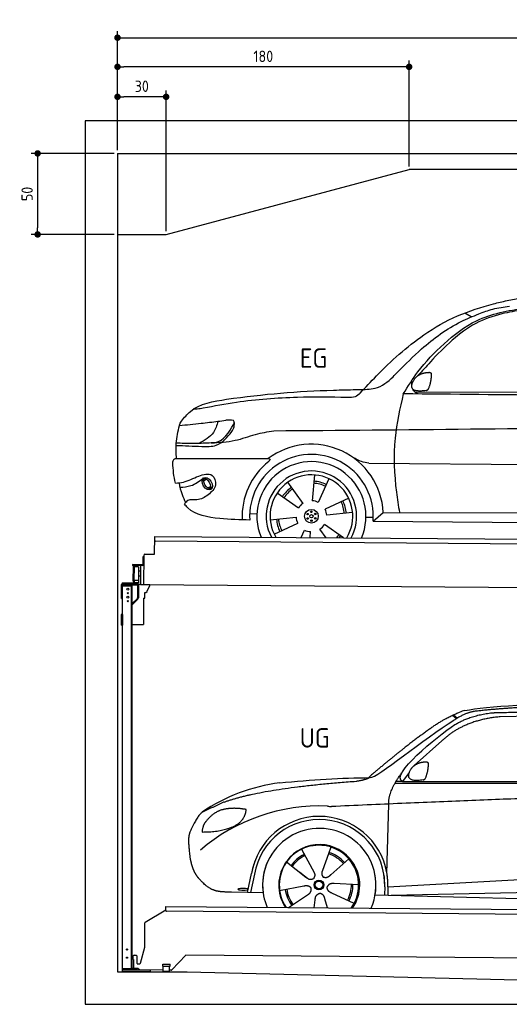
# Model space of a CAD drawing. Header units: millimetres. Extents: x -404 to 6581, y 0 to 6075.
# Tile 1 of 2: x -404 to 2618, y 0 to 6075. Entities that reach past the tile are written whole.
import ezdxf

# ---------------------------------------------------------------- set-up
doc = ezdxf.new("R2010")
doc.units = ezdxf.units.MM
doc.layers.add('4', color=3, linetype='Continuous')
for name, color, linetype, lineweight in [('car', 10, 'Continuous', 25), ('Freiraum', 7, 'Continuous', 25), ('Gebäude', 7, 'Continuous', 25), ('Logo', 7, 'Continuous', 25), ('Plattform', 7, 'Continuous', 25), ('Ständer hinten', 7, 'Continuous', 25)]:
    doc.layers.add(name, color=color, linetype=linetype, lineweight=lineweight)
doc.styles.get("Standard").update_dxf_attribs({"font": 'ISOCP.SHX'})
doc.dimstyles.new('GEN-ISO', dxfattribs={"dimscale": 20, "dimtxt": 3.5, "dimasz": 2, "dimexe": 2, "dimexo": 1, "dimgap": 1.5, "dimtad": 1, "dimdec": 1, "dimlfac": 0.1, "dimdsep": 46, "dimtxsty": 'STANDARD', "dimblk": 'PUNKT', "dimcen": 2, "dimclrd": 256, "dimclre": 256, "dimclrt": 2, "dimadec": 0, "dimazin": 0, "dimtp": 0.1, "dimtm": 0.1, "dimtfac": 0.71, "dimtdec": 1, "dimtmove": 2, "dimatfit": 3, "dimldrblk": 'PUNKT', "dimfxl": 2, "dimtolj": 1, "dimarcsym": 0})

# ---------------------------------------------------------------- blocks, each defined once
blk = doc.blocks.new('PUNKT')
at = {"layer": '4', "color": 0, "linetype": 'ByBlock'}
blk.add_line((-0.5, 0), (-1, 0), dxfattribs=at)
at = {"layer": '4', "color": 0, "linetype": 'ByBlock', "const_width": 0.5}
blk.add_lwpolyline([(-0.25, 0, 1), (0.25, 0, 1)], format="xyb", close=True, dxfattribs=at)
blk = doc.blocks.new('*D425')
at = {"layer": '4', "lineweight": -2, "transparency": 16777216}
for p, q in [((200, 5270), (200, 6004.2)), ((240, 5964.2), (5660, 5964.2)), ((5700, 5270), (5700, 6004.2))]:
    blk.add_line(p, q, dxfattribs=at)
at = {"layer": 'Defpoints', "color": 0, "transparency": 16777216}
for p in [(5700, 5964.2), (200, 5250), (5700, 5250)]:
    blk.add_point(p, dxfattribs=at)
at = {"layer": '4', "lineweight": -2, "transparency": 16777216, "xscale": 40, "yscale": 40, "zscale": 40, "rotation": 180}
blk.add_blockref('PUNKT', (200, 5964.2), dxfattribs=at)
at = {"layer": '4', "lineweight": -2, "transparency": 16777216, "xscale": 40, "yscale": 40, "zscale": 40}
blk.add_blockref('PUNKT', (5700, 5964.2), dxfattribs=at)
at = {"layer": '4', "color": 2, "transparency": 16777216, "insert": (2950, 6029.2), "char_height": 70, "attachment_point": 5}
blk.add_mtext('550', dxfattribs=at)
blk = doc.blocks.new('_Dot')
at = {"color": 0, "linetype": 'ByBlock', "lineweight": -2}
blk.add_line((-0.5, 0), (-1, 0), dxfattribs=at)
at = {"color": 0, "linetype": 'ByBlock', "const_width": 0.5}
blk.add_lwpolyline([(-0.25, 0, 1), (0.25, 0, 1)], format="xyb", close=True, dxfattribs=at)
blk = doc.blocks.new('*D427')
at = {"layer": '4', "lineweight": -2, "transparency": 16777216}
for p, q in [((200, 5270), (200, 5824.1)), ((1960, 5784.1), (240, 5784.1)), ((2000, 5170), (2000, 5824.1))]:
    blk.add_line(p, q, dxfattribs=at)
at = {"layer": 'Defpoints', "color": 0, "transparency": 16777216}
for p in [(200, 5784.1), (200, 5250), (2000, 5150)]:
    blk.add_point(p, dxfattribs=at)
at = {"layer": '4', "lineweight": -2, "transparency": 16777216, "xscale": 40, "yscale": 40, "zscale": 40, "rotation": 180}
blk.add_blockref('_Dot', (200, 5784.1), dxfattribs=at)
at = {"layer": '4', "lineweight": -2, "transparency": 16777216, "xscale": 40, "yscale": 40, "zscale": 40}
blk.add_blockref('_Dot', (2000, 5784.1), dxfattribs=at)
at = {"layer": '4', "color": 2, "transparency": 16777216, "insert": (1100, 5849.1), "char_height": 70, "attachment_point": 5}
blk.add_mtext('180', dxfattribs=at)
blk = doc.blocks.new('*D428')
at = {"layer": '4', "lineweight": -2, "transparency": 16777216}
for p, q in [((200, 5270), (200, 5639.3)), ((460, 5599.3), (240, 5599.3)), ((500, 4770), (500, 5639.3))]:
    blk.add_line(p, q, dxfattribs=at)
at = {"layer": 'Defpoints', "color": 0, "transparency": 16777216}
for p in [(200, 5599.3), (200, 5250), (500, 4750)]:
    blk.add_point(p, dxfattribs=at)
at = {"layer": '4', "lineweight": -2, "transparency": 16777216, "xscale": 40, "yscale": 40, "zscale": 40, "rotation": 180}
blk.add_blockref('_Dot', (200, 5599.3), dxfattribs=at)
at = {"layer": '4', "lineweight": -2, "transparency": 16777216, "xscale": 40, "yscale": 40, "zscale": 40}
blk.add_blockref('_Dot', (500, 5599.3), dxfattribs=at)
at = {"layer": '4', "color": 2, "transparency": 16777216, "insert": (350, 5664.3), "char_height": 70, "attachment_point": 5}
blk.add_mtext('30', dxfattribs=at)
blk = doc.blocks.new('*D429')
at = {"layer": '4', "lineweight": -2, "transparency": 16777216}
for p, q in [((180, 5250), (-332.8, 5250)), ((-292.8, 5210), (-292.8, 4790)), ((180, 4750), (-332.8, 4750))]:
    blk.add_line(p, q, dxfattribs=at)
at = {"layer": 'Defpoints', "color": 0, "transparency": 16777216}
for p in [(200, 5250), (-292.8, 4750), (200, 4750)]:
    blk.add_point(p, dxfattribs=at)
at = {"layer": '4', "lineweight": -2, "transparency": 16777216, "xscale": 40, "yscale": 40, "zscale": 40}
for p, rotation in [((-292.8, 5250), 90), ((-292.8, 4750), 270)]:
    blk.add_blockref('_Dot', p, dxfattribs=dict(at, rotation=rotation))
at = {"layer": '4', "color": 2, "transparency": 16777216, "insert": (-357.8, 5000), "char_height": 70, "attachment_point": 5, "rotation": 90}
blk.add_mtext('50', dxfattribs=at)
blk = doc.blocks.new('UG Plattfrom Gl550')
at = {"layer": 'Plattform'}
for p, q in [((788.7, 1564.7), (915, 1641.9)), ((914.9, 1637.1), (915.1, 1656.1)), ((915.1, 1656.1), (915.2, 1662.1)), ((915.2, 1662.1), (5852, 1619)), ((5846.7, 1589.1), (919.9, 1632.1)), ((785.6, 1410.6), (786.3, 1560.5)), ((759.1, 1312.2), (785.6, 1410.6)), ((714.3, 1334.8), (714.5, 1356.9)), ((719.5, 1361.8), (731.5, 1361.7)), ((736.5, 1356.7), (736.1, 1313.7)), ((1038.3, 1361), (952.2, 1270.4)), ((5763.9, 1319.8), (1038.3, 1361)), ((713.8, 1278.9), (713.9, 1283.8)), ((742.1, 1278.6), (713.8, 1278.9)), ((716.2, 1283.8), (713.9, 1283.8)), ((714.3, 1334.8), (716.6, 1334.8)), ((716.6, 1334.8), (716.2, 1283.8)), ((741.1, 1308.6), (754.2, 1308.5)), ((752.4, 1271.6), (745.2, 1277.5)), ((896.4, 1293.3), (896.6, 1306.3)), ((896.4, 1293.3), (941.4, 1292.9)), ((896.6, 1306.3), (941.6, 1305.9)), ((898.7, 1263.3), (898.9, 1293.3)), ((938.7, 1262.9), (938.9, 1292.9)), ((941.4, 1292.9), (941.6, 1305.9)), ((898.7, 1269.3), (755.5, 1270.5)), ((898.7, 1263.3), (938.7, 1262.9)), ((948.6, 1268.8), (938.7, 1268.9))]:
    blk.add_line(p, q, dxfattribs=at)
for centre, start, end in [((919.9, 1637.1), 179.5, 269.5), ((791.3, 1560.4), 121.42608, 179.5), ((719.5, 1356.8), 89.5, 179.5), ((731.5, 1356.7), 359.5, 89.5), ((741.1, 1313.6), 179.5, 269.5), ((742, 1273.6), 50.84019, 89.5), ((754.3, 1313.5), 269.5, 344.92578), ((755.5, 1275.5), 230.84019, 269.5), ((948.6, 1273.8), 269.5, 316.49017)]:
    blk.add_arc(centre, 5, start, end, dxfattribs=at)
blk = doc.blocks.new('Palette EG Gl550')
at = {"layer": 'Plattform'}
for p, q in [((845.5, 3835.4), (846.4, 3945.4)), ((846.4, 3945.4), (5884.2, 3906.3)), ((5879, 3876.4), (851.1, 3915.3)), ((779.5, 3645.9), (780.5, 3830.9)), ((785.5, 3835.8), (845.5, 3835.4)), ((771, 3770.6), (709.7, 3771.1)), ((710, 3771.1), (710, 3766.1)), ((710, 3769.1), (772, 3768.6)), ((772, 3765.6), (772, 3768.6)), ((773.4, 3818.6), (773, 3772.6)), ((780.4, 3818.6), (773.4, 3818.6)), ((775, 3771.6), (775.4, 3818.6)), ((780, 3771.6), (775, 3771.6)), ((775.1, 3771.6), (780, 3771.6)), ((772, 3765.6), (710, 3766.1)), ((714.2, 3668.9), (714.9, 3762.9)), ((718.9, 3762.8), (718.2, 3668.8)), ((746.9, 3757.7), (746.2, 3673.5)), ((759.2, 3730.2), (746.7, 3730.6)), ((759.5, 3765.7), (758.5, 3646)), ((745.8, 3673.3), (720.8, 3673.3)), ((720.8, 3673.3), (720.8, 3658.3)), ((745.8, 3673.3), (720.8, 3673.3)), ((720.8, 3673.3), (720.8, 3658.3)), ((720.8, 3658.3), (745.8, 3658.3)), ((745.8, 3658.3), (720.8, 3658.3)), ((745.8, 3673.3), (745.8, 3658.3)), ((745.8, 3673.3), (745.8, 3658.3)), ((759, 3700), (746.4, 3700.1)), ((5881.9, 3606.3), (758.5, 3646))]:
    blk.add_line(p, q, dxfattribs=at)
for centre, radius, start, end in [((851.2, 3920.3), 5, 179.55596, 269.55596), ((785.5, 3830.8), 5, 89.55596, 179.55596), ((771, 3772.7), 2.01, 269.74449, 359.36742), ((772, 3771.6), 6, 269.55596, 359.55596), ((772, 3771.6), 6, 269.55656, 359.55535), ((772, 3771.6), 3, 269.76635, 359.55542), ((716.9, 3762.9), 2, 359.34437, 179.34437), ((719.3, 3758.8), 0.4, 179.34437, 271.72642), ((730.3, 3431.7), 326.8, 87.16806, 91.93801), ((746.5, 3757.8), 0.4, 359.34437, 86.95647), ((716.2, 3668.9), 2, 179.34437, 359.34437), ((718.6, 3672.9), 0.4, 86.96231, 179.34437), ((719.6, 3681.6), 8.39, 263.30006, 278.05206), ((745.8, 3673.5), 0.4, 267.65358, 359.34437)]:
    blk.add_arc(centre, radius, start, end, dxfattribs=at)
blk = doc.blocks.new('Car_173')
at = {"layer": 'car'}
for p, q in [((2747.1, 5327.2), (2706.5, 5351.3)), ((2401.4, 4862.7), (4455.1, 4874)), ((2069.9, 4418), (2070.3, 4418)), ((2123.3, 4418.2), (4129.9, 4424.5)), ((1106.7, 4311.2), (1117.3, 4320.6)), ((1788.9, 4342.8), (1776.8, 4183)), ((1878.3, 4320.5), (1814.5, 4173.5)), ((1105, 4298.1), (1119.8, 4312)), ((1129.6, 4256.6), (1148.9, 4264.1)), ((1144.7, 4252.9), (1160.2, 4262.6)), ((1624, 4295.6), (1719.5, 4166.8)), ((1560, 4229.3), (1692.4, 4138.9)), ((2001.6, 4201.4), (1857.2, 4131.9)), ((1391.5, 4100.9), (1436.3, 4099)), ((1518.6, 4062.9), (1677.8, 4081.2)), ((2027, 4112.9), (1867.7, 4094.6)), ((2109.5, 4086.3), (2154.3, 4086.7)), ((2153.4, 4062), (2216.1, 4116.4)), ((2216.1, 4116.4), (4026.1, 4130.6)), ((1544, 3974.3), (1688.4, 4043.8)), ((1971.3, 3956.2), (1853.1, 4036.8)), ((2153.4, 4062), (4084.1, 4063.8)), ((1710.9, 3955.9), (1731.1, 4002.3)), ((1766, 3955.9), (1768.7, 3992.8)), ((1865.3, 3956.1), (1826, 4009))]:
    blk.add_line(p, q, dxfattribs=at)
for centre, radius in [((1772.8, 4087.9), 41.9), ((1748.9, 4100.8), 4.46), ((1749.6, 4073.7), 4.46), ((1772.8, 4087.9), 10.7), ((1772, 4115.1), 4.46), ((1795.9, 4102.1), 4.46), ((1796.7, 4074.9), 4.46), ((1773.5, 4060.7), 4.46)]:
    blk.add_circle(centre, radius, dxfattribs=at)
for centre, radius, start, end in [((1773, 4088.3), 443.9, 3.62326, 127.50841), ((1772.8, 4087.9), 381.5, 356.11147, 184.14102), ((1772.8, 4087.9), 427.8, 128.59071, 183.55817), ((1772.8, 4087.9), 336.7, 337.00192, 203.15314), ((1772.8, 4087.9), 279.1, 331.86376, 208.29129), ((1772.8, 4087.9), 255.4, 328.97427, 211.18078), ((1772.8, 4087.9), 216.3, 125.44846, 146.52511), ((1772.8, 4087.9), 204, 125.37255, 146.56709), ((1772.8, 4087.9), 204, 65.37255, 86.56709), ((1772.8, 4087.9), 216.3, 65.44846, 86.52511), ((1772.8, 4087.9), 95.2, 124.034, 147.58439), ((1772.8, 4087.9), 95.2, 64.034, 87.58439), ((1772.8, 4087.9), 95.2, 4.034, 27.58439), ((1772.8, 4087.9), 204, 5.37255, 26.56709), ((1772.8, 4087.9), 216.3, 5.44846, 26.52511), ((1772.8, 4087.9), 95.2, 184.034, 207.58439), ((1772.8, 4087.9), 216.3, 185.44846, 206.52511), ((1772.8, 4087.9), 204, 185.37255, 206.56709), ((1772.8, 4087.9), 95.2, 304.034, 327.58439), ((1772.8, 4087.9), 95.2, 244.034, 267.58439), ((1772.8, 4087.9), 204, 319.77061, 326.56709), ((1772.8, 4087.9), 216.3, 322.4984, 326.52511)]:
    blk.add_arc(centre, radius, start, end, dxfattribs=at)
for centre, major_axis, ratio in [((1128, 4282.4), (23.2, -35.3), 0.641217), ((1126.8, 4283), (-17.9, 30.2), 0.433194)]:
    blk.add_ellipse(centre, major_axis=major_axis, ratio=ratio, dxfattribs=at)
for points, knots in [([(2066.8, 4850.3), (2099.2, 4886.2), (2218.4, 5018), (2409.1, 5192.8), (2657.2, 5341.2), (2808.1, 5387.2), (2882.8, 5410)], [0, 0, 0, 0, 145.246154, 533.109695, 771.486221, 1004.894321, 1004.894321, 1004.894321, 1004.894321]), ([(2882.8, 5410), (2910.8, 5417), (2968.3, 5431.6), (3026.8, 5442.2), (3056.8, 5447.6)], [0, 0, 0, 0, 86.602296, 178.13615, 178.13615, 178.13615, 178.13615]), ([(2295.3, 4982.5), (2343.1, 5031.6), (2459.9, 5151.5), (2628.8, 5277.2), (2756.7, 5331.5), (2793.3, 5347.1)], [0, 0, 0, 0, 205.645796, 502.611548, 621.944957, 621.944957, 621.944957, 621.944957]), ([(2332.1, 4848.9), (2360.6, 4895), (2430.7, 5008.6), (2577.8, 5165.9), (2789.1, 5334.5), (2974.4, 5368.5), (3077.9, 5387.4)], [0, 0, 0, 0, 162.281083, 399.433399, 644.903205, 954.973623, 954.973623, 954.973623, 954.973623]), ([(3061.6, 5374.3), (3019.6, 5366.5), (2921.3, 5348.3), (2769.3, 5294.1), (2624.3, 5183.7), (2513.8, 5066.7), (2446.8, 4990.3), (2421.8, 4961.8)], [0, 0, 0, 0, 128.205286, 300.044117, 477.787268, 668.958491, 782.608096, 782.608096, 782.608096, 782.608096]), ([(2793.3, 5347.1), (2821.8, 5358.1), (2882.7, 5381.7), (2947.3, 5391.3), (2981.6, 5396.3)], [0, 0, 0, 0, 91.476949, 195.154815, 195.154815, 195.154815, 195.154815]), ([(2040.7, 4872), (2046.6, 4872.3), (2085.8, 4874.5), (2171.6, 4871.3), (2247.7, 4931.3), (2286.3, 4972.8), (2295.3, 4982.5)], [0, 0, 0, 0, 17.864769, 117.886459, 248.863247, 288.815655, 288.815655, 288.815655, 288.815655]), ([(964.2, 4665.9), (981.7, 4687.9), (1048.9, 4772.2), (1395, 4832.6), (1726.5, 4862.5), (1994.3, 4870.6), (2040.7, 4872)], [0, 0, 0, 0, 82.89181, 318.191673, 980.786507, 1119.82356, 1119.82356, 1119.82356, 1119.82356]), ([(2423.3, 4848.9), (2415.9, 4852.6), (2401.8, 4859.7), (2394.1, 4871.5), (2391.4, 4877.9)], [0, 0, 0, 0, 23.95332, 45.454919, 45.454919, 45.454919, 45.454919]), ([(1986, 4823.2), (1883.5, 4823.5), (1655.2, 4824.2), (1357.7, 4798.7), (1166.2, 4760.7), (1098.1, 4747.2)], [0, 0, 0, 0, 307.290604, 684.949059, 892.925798, 892.925798, 892.925798, 892.925798]), ([(2066.8, 4850.3), (2056.9, 4841.6), (2034.2, 4821.4), (2003.4, 4822.5), (1986, 4823.2)], [0, 0, 0, 0, 38.143453, 88.165274, 88.165274, 88.165274, 88.165274]), ([(2332.1, 4848.9), (2312.5, 4758.2), (2269.3, 4558.1), (2283.2, 4309.5), (2308.6, 4158.4), (2315.6, 4117.2)], [0, 0, 0, 0, 277.646403, 612.029433, 737.577371, 737.577371, 737.577371, 737.577371]), ([(1098.1, 4747.2), (1086, 4745.4), (1065.6, 4742.2), (1045, 4741), (1036.8, 4740.5)], [0, 0, 0, 0, 36.94927, 61.79219, 61.79219, 61.79219, 61.79219]), ([(1288.2, 4652), (1289.3, 4656.7), (1295.1, 4680), (1263.7, 4676.8), (1238.7, 4674.3)], [0, 0, 0, 0, 13.096912, 65.411115, 65.411115, 65.411115, 65.411115]), ([(936.6, 4435.4), (933.1, 4466.8), (930.9, 4535.3), (944.6, 4602.9), (952.1, 4639.5)], [233.087768, 233.087768, 233.087768, 233.087768, 327.386109, 438.943239, 438.943239, 438.943239, 438.943239]), ([(952.1, 4639.5), (996.8, 4644.2), (1076.4, 4652.7), (1155.7, 4663.4), (1190.5, 4668.2)], [0, 0, 0, 0, 134.722083, 240.148268, 240.148268, 240.148268, 240.148268]), ([(952.1, 4639.5), (952.2, 4639.9), (954.2, 4649.3), (959.3, 4657.8), (964.2, 4665.9)], [0, 0, 0, 0, 1.13726, 29.051294, 29.051294, 29.051294, 29.051294]), ([(1190.5, 4668.2), (1183.3, 4643.4), (1165.4, 4582.2), (1109.1, 4549.7), (1075.6, 4530.4)], [0, 0, 0, 0, 75.006289, 185.501988, 185.501988, 185.501988, 185.501988]), ([(1149.3, 4533.6), (1158.5, 4534.3), (1221.9, 4539.2), (1257.6, 4600), (1288.2, 4652)], [0, 0, 0, 0, 27.186628, 187.736759, 187.736759, 187.736759, 187.736759]), ([(1276.4, 4604.8), (1281.9, 4614.8), (1292.5, 4634.1), (1291.4, 4656), (1290.9, 4666.6)], [0, 0, 0, 0, 33.373471, 64.521028, 64.521028, 64.521028, 64.521028]), ([(5273.8, 4634.6), (5160.4, 4645.9), (4907.9, 4671.1), (4470.1, 4677.1), (3337.6, 4644), (2344.2, 4625.7), (1534.6, 4610.8)], [0, 0, 0, 0, 341.879851, 760.963773, 1312.001547, 3741.308129, 3741.308129, 3741.308129, 3741.308129]), ([(933.6, 4516.6), (985.5, 4515), (1066.8, 4512.7), (1199.2, 4509.1), (1247.9, 4569.5), (1276.4, 4604.8)], [0, 0, 0, 0, 158.046902, 247.919639, 375.430208, 375.430208, 375.430208, 375.430208]), ([(1534.6, 4610.8), (1496, 4604.2), (1415.1, 4590.4), (1292, 4540.3), (1199, 4535.9), (1149.3, 4533.6)], [0, 0, 0, 0, 117.033337, 246.052945, 394.183881, 394.183881, 394.183881, 394.183881]), ([(1149.3, 4533.6), (1116.4, 4532), (1048.3, 4528.9), (976.5, 4527.7), (938, 4530.9), (934.6, 4531.2)], [0, 0, 0, 0, 98.913306, 204.443634, 214.852043, 214.852043, 214.852043, 214.852043]), ([(913.7, 4408.9), (914.4, 4417), (915.2, 4427.5), (926.8, 4435.6), (932.9, 4435.5), (936.6, 4435.4)], [0, 0, 0, 0, 22.369619, 29.273836, 40.160281, 40.160281, 40.160281, 40.160281]), ([(936.6, 4435.4), (998.6, 4436), (1209.8, 4437.8), (1421, 4439.7), (1502.7, 4440.5)], [24.694283, 24.694283, 24.694283, 24.694283, 210.588534, 658.29544, 658.29544, 658.29544, 658.29544]), ([(1502.7, 4440.5), (1507.1, 4439.9), (1518.4, 4438.5), (1510.7, 4428.4), (1506, 4422.3)], [0, 0, 0, 0, 10.752795, 27.576977, 27.576977, 27.576977, 27.576977]), ([(2123.3, 4418.2), (2108, 4420.7), (2069.4, 4426.9), (2035.9, 4447.6), (2015.7, 4460.1)], [0, 0, 0, 0, 45.939522, 116.435962, 116.435962, 116.435962, 116.435962]), ([(930.8, 4283.7), (947.7, 4285.3), (998.9, 4290.2), (1062.3, 4327.7), (1161.5, 4356.2), (1192.7, 4264), (1154.5, 4231.4), (1133.5, 4213.5)], [0, 0, 0, 0, 50.161126, 151.683964, 234.294042, 296.871295, 373.222701, 373.222701, 373.222701, 373.222701]), ([(959.7, 4258.7), (982.8, 4260.4), (1035.4, 4264.4), (1077.6, 4296.5), (1101.2, 4314.5)], [0, 0, 0, 0, 68.191309, 155.020743, 155.020743, 155.020743, 155.020743]), ([(953.6, 4286.1), (958.9, 4261.6), (968, 4219.3), (987.3, 4180.6), (995.5, 4164.2)], [0, 0, 0, 0, 74.615031, 129.277415, 129.277415, 129.277415, 129.277415]), ([(1133.5, 4213.5), (1112.2, 4199), (1075, 4173.6), (1012.8, 4188.9), (995.1, 4164), (988.9, 4155.3)], [0, 0, 0, 0, 75.158891, 131.059011, 161.208919, 161.208919, 161.208919, 161.208919]), ([(1392.3, 4060.3), (1332, 4061.1), (1202.6, 4064.5), (1045.6, 4087.7), (995.1, 4147), (988.9, 4155.3)], [46.114962, 46.114962, 46.114962, 46.114962, 230.839937, 438.448503, 469.89769, 469.89769, 469.89769, 469.89769])]:
    blk.add_open_spline(points, degree=3, knots=knots, dxfattribs=at)
for points, degree in [([(2454.7, 4977.9), (2483.3, 4984), (2496.2, 4982.9)], 2), ([(2496.2, 4982.9), (2502.3, 4976.8), (2504.8, 4976.8)], 2), ([(2385.1, 4906.1), (2384.3, 4914), (2383.9, 4922.2), (2383.5, 4930.4)], 3), ([(2473.4, 4870.9), (2351.4, 4851), (2395.8, 4933.1)], 2), ([(2395.8, 4933.1), (2412.1, 4963.5), (2454.7, 4977.9)], 2), ([(2486.9, 4878.7), (2507.8, 4931.9), (2504.8, 4976.8)], 2), ([(2473.4, 4870.9), (2479.4, 4872.7), (2486.9, 4878.7)], 2), ([(4195, 4848.7), (3574.1, 4848.8), (2953.1, 4848.8), (2332.1, 4848.9)], 3), ([(1190.5, 4668.2), (1206.6, 4670.2), (1222.6, 4672.3), (1238.7, 4674.3)], 3), ([(930.8, 4283.7), (920.9, 4324.4), (916.8, 4366.5), (913.7, 4408.9)], 3)]:
    blk.add_open_spline(points, degree=degree, dxfattribs=at)
blk = doc.blocks.new('Car_147')
at = {"layer": 'car'}
for p, q in [((2684.1, 2841.6), (2710.1, 2821.1)), ((2690, 2844.3), (2715.4, 2824.3)), ((3573.2, 2844.1), (2979.4, 2832.2)), ((2618.5, 2683.6), (2447.8, 2531.2)), ((2377, 2432.3), (2335.8, 2433.4)), ((2418.1, 2488), (2377, 2432.3)), ((2377, 2432.3), (5028.9, 2433.7)), ((2330, 2423.4), (4973.3, 2420.2)), ((2279.9, 1868.7), (2291, 2294.1)), ((1752, 2014.6), (1769.2, 1983.6)), ((1752.2, 2014.7), (1831.6, 1870.9)), ((1934.3, 2028.3), (1919.2, 1986.6)), ((1919.2, 1986.6), (1881.9, 1883.5)), ((2044.7, 1956.1), (1933.7, 1858.1)), ((1661, 1937.4), (1779.7, 1843.4)), ((1881.9, 1883.5), (1878.1, 1873.2)), ((2279.9, 1868.7), (2281.5, 1929.3)), ((2286.4, 1784.1), (4156.4, 1886.2)), ((1418.7, 1748.3), (1444.4, 1866)), ((1462.8, 1860.5), (1438.3, 1747.8)), ((1742.6, 1872.8), (1788.8, 1836.2)), ((2286.4, 1784.1), (3310.5, 1840)), ((1617.8, 1759.8), (1766.4, 1788.7)), ((2105.3, 1796.5), (1954, 1802.9)), ((2266.8, 1783.4), (2265.5, 1733)), ((2286.4, 1784.1), (2285.2, 1732.5)), ((2305.7, 1732), (4191.6, 1773.3)), ((1515.7, 1745.7), (1321.5, 1750.9)), ((1672.3, 1655.5), (1789.2, 1733.2)), ((1831, 1654.1), (1837, 1703.7)), ((1912.2, 1653.4), (1896.9, 1708.2)), ((2077, 1680.6), (1939.8, 1744.5)), ((2207.3, 1734.5), (4255.8, 1681.1))]:
    blk.add_line(p, q, dxfattribs=at)
for radius in [30.1, 23.6]:
    blk.add_circle((1860.3, 1794.8), radius, dxfattribs=at)
for centre, radius, start, end in [((2797.2, 2700.3), 174.5, 102.34887, 113.01529), ((1764.9, 1312.5), 1122.3, 97.5147, 123.91293), ((1867.9, 1141.2), 1141.2, 87.72398, 130.39126), ((1940.7, 2395.6), 117.4, 256.46076, 268.66362), ((1862.4, 1793.9), 424.2, 10.14805, 170.22232), ((1862.1, 1793.7), 404.8, 358.54188, 170.49905), ((1862.4, 1793.9), 350, 350.22578, 187.92391), ((1860.3, 1794.8), 245, 51.71229, 188.21008), ((1862.4, 1793.9), 250, 34.00297, 143.5989), ((1860.3, 1794.8), 245, 30.22099, 72.40186), ((1862.4, 1793.9), 424.2, 158.9384, 170.22232), ((1862.4, 1793.9), 350, 154.48561, 203.0931), ((1862.4, 1793.9), 350, 154.48561, 157.34696), ((1860.3, 1794.8), 209.6, 115.73724, 144.87469), ((1860.3, 1794.8), 200.6, 115.57045, 145.02152), ((1860.3, 1794.8), 200.6, 41.11545, 72.9111), ((1860.3, 1794.8), 209.6, 41.13025, 72.87469), ((1862.4, 1793.9), 250, 143.5989, 213.57891), ((1860.3, 1794.8), 245, 144.40186, 214.61287), ((1862.4, 1793.9), 250, 143.5989, 147.97126), ((1860.3, 1794.8), 245, 143.00418, 147.49246), ((1860.3, 1794.8), 200.6, 41.11545, 44.37842), ((1860.3, 1794.8), 245, 324.38713, 34.59769), ((1862.4, 1793.9), 250, 325.42109, 34.00297), ((1862.4, 1793.9), 250, 29.74219, 34.00297), ((1862.4, 1793.9), 350, 350.22578, 23.11626), ((1862.4, 1793.9), 424.2, 358.66606, 18.66347), ((1862.4, 1793.9), 350, 335.9069, 11.39926), ((1862.4, 1793.9), 404.6, 358.50678, 9.67773), ((1862.4, 1793.9), 424.2, 358.66606, 9.16945), ((1860.3, 1794.8), 209.6, 187.73724, 216.87469), ((1860.3, 1794.8), 200.6, 187.59042, 217.02152), ((1860.3, 1794.8), 200.6, 331.59042, 1.02152), ((1860.3, 1794.8), 209.6, 331.73724, 0.87469)]:
    blk.add_arc(centre, radius, start, end, dxfattribs=at)
blk.add_ellipse((1394.2, 1768), major_axis=(33.6, -0.3), ratio=0.157274, start_param=0.513473, end_param=5.704241, dxfattribs=at)
for points, degree in [([(2759.9, 2870.7), (3047.5, 2932.3), (3932.5, 2919.1), (5104.5, 2855.8)], 3), ([(2475.6, 2707.9), (2616.7, 2818.1), (2729, 2860.9)], 2), ([(2818.3, 2865.2), (2762.1, 2856.2), (2693.7, 2810.9)], 2), ([(2700.1, 2784.1), (2793.8, 2841.8), (2929.4, 2857)], 2), ([(3290.6, 2893.1), (3047.7, 2893), (2818.3, 2865.2)], 2), ([(2177.3, 2456.8), (2213, 2453), (2515.2, 2701.9), (2693.7, 2810.9)], 3), ([(2979.4, 2832.2), (2755.3, 2812.9), (2618.5, 2683.6)], 2), ([(2377, 2432.3), (2294, 2472.4), (2587.9, 2708.7), (2700.1, 2784.1)], 3), ([(2475.6, 2707.9), (2394.5, 2647.4), (2292.1, 2563.9), (2162.8, 2458.7), (2168.7, 2456.8)], 4), ([(2485.6, 2550), (2514.3, 2555.8), (2527.2, 2554.5)], 2), ([(2527.2, 2554.5), (2533.2, 2548.5), (2535.7, 2548.3)], 2), ([(2291, 2294.1), (2288.6, 2377.7), (2377.5, 2495)], 2), ([(2503.3, 2442.8), (2381.1, 2424), (2426.3, 2505.7)], 2), ([(2426.3, 2505.7), (2442.9, 2535.9), (2485.6, 2550)], 2), ([(2516.9, 2450.5), (2538.3, 2503.5), (2535.7, 2548.3)], 2), ([(1275.9, 2306.5), (1512.4, 2393.1), (2089.4, 2435)], 2), ([(1618.1, 2425.2), (1814.4, 2443.1), (1999.6, 2456.2), (2177.3, 2456.8)], 3), ([(2089.4, 2435), (2142.6, 2442.8), (2168.4, 2455.8)], 2), ([(2503.3, 2442.8), (2509.4, 2444.5), (2516.9, 2450.5)], 2), ([(5247.6, 2362), (4371.1, 2390.4), (1938, 2278.2)], 2), ([(1275.9, 2306.5), (1141.6, 2244.6)], 1), ([(1251.8, 2255.4), (1199.5, 2234.7), (1161.5, 2184.7)], 2), ([(1378.8, 2265.2), (1311.2, 2272.9), (1251.8, 2255.4)], 2), ([(1361.6, 2171.7), (1407.6, 2208.7), (1411.4, 2260.6)], 2), ([(1411.4, 2260.6), (1393.6, 2262.6), (1378.8, 2265.2)], 2), ([(1141.6, 2244.6), (1107, 2221.8), (1061.9, 2114.7)], 2), ([(1161.5, 2184.7), (1143.2, 2164.9), (1138.5, 2123.7)], 2), ([(1139.7, 2121.4), (1284.5, 2121.9), (1361.6, 2171.7)], 2), ([(1061.9, 2114.7), (1055.5, 2098.9), (1053.4, 2070.3), (1054.4, 2038), (1065.6, 1954.8)], 4), ([(1138.5, 2123.7), (1141.8, 2123.5), (1139.7, 2121.4)], 2), ([(1779.7, 1843.4), (1803, 1821.5), (1826.3, 1834.8)], 2), ([(1766.4, 1788.7), (1797.2, 1797.5), (1811.7, 1774.9)], 2), ([(1789.2, 1733.2), (1817.2, 1748.6), (1811.7, 1774.9)], 2), ([(1954, 1802.9), (1922.3, 1806.9), (1911.2, 1782.4)], 2), ([(1939.8, 1744.5), (1909.8, 1755.6), (1911.2, 1782.4)], 2), ([(1837, 1703.7), (1838.2, 1735.6), (1864.2, 1742.5)], 2), ([(1896.9, 1708.2), (1890.9, 1739.6), (1864.2, 1742.5)], 2)]:
    blk.add_open_spline(points, degree=degree, dxfattribs=at)
for points, degree, knots in [([(2929.4, 2857), (2956, 2859.1), (3095.4, 2860.9), (4116.9, 2881), (4737.1, 2874.6), (5192.5, 2702), (5168.8, 2528.4)], 4, [0.0821318, 0.0821318, 0.0821318, 0.0821318, 0.0821318, 0.258851, 0.508851, 1, 1, 1, 1, 1]), ([(1065.6, 1954.8), (1066.4, 1950.5), (1067.3, 1946.3), (1068.3, 1942.2), (1069.2, 1938.1), (1072.8, 1923.3), (1076.7, 1909.6), (1081.1, 1897.1), (1086, 1885.8)], 4, [0.4914944, 0.4914944, 0.4914944, 0.4914944, 0.4914944, 0.5422469, 0.5422469, 0.5422469, 0.5422469, 0.728655, 0.728655, 0.728655, 0.728655, 0.728655]), ([(1085.7, 1886.6), (1087, 1883.3), (1088.4, 1880.2), (1089.9, 1877.3), (1091.3, 1874.4), (1096.9, 1863.3), (1102.9, 1853.9), (1109.1, 1845.9), (1115.6, 1838.4)], 4, [0.7288005, 0.7288005, 0.7288005, 0.7288005, 0.7288005, 0.7843928, 0.7843928, 0.7843928, 0.7843928, 1, 1, 1, 1, 1]), ([(1321.5, 1750.9), (1296.8, 1751.6), (1241.2, 1748), (1205.1, 1761.9), (1161.5, 1787), (1115.6, 1838.4)], 4, [0, 0, 0, 0, 0, 0.597866, 1, 1, 1, 1, 1]), ([(1831.6, 1870.9), (1833.2, 1866.8), (1834.2, 1862.9), (1834.5, 1859), (1835.2, 1850.4), (1832.4, 1842.3), (1826.3, 1834.8)], 3, [0.2167758, 0.2167758, 0.2167758, 0.2167758, 0.4600873, 0.4600873, 0.4600873, 1, 1, 1, 1]), ([(1878.1, 1873.2), (1877.5, 1870.1), (1877.3, 1867.1), (1877.3, 1864.1), (1877.7, 1861.3), (1878.4, 1855.5), (1880.4, 1850.2), (1884, 1845.7), (1888.9, 1842.6)], 4, [0.3191838, 0.3191838, 0.3191838, 0.3191838, 0.3191838, 0.5438253, 0.5438253, 0.5438253, 0.5438253, 1, 1, 1, 1, 1]), ([(1933.7, 1858.1), (1933.7, 1858.1), (1933.7, 1858.1), (1933.7, 1858.1), (1933.7, 1858.1), (1924.6, 1848.3), (1913.9, 1838.4), (1899.6, 1836), (1888.9, 1842.6)], 4, [-0.000003, -0.000003, -0.000003, -0.000003, -0.000003, 0, 0, 0, 0, 1, 1, 1, 1, 1])]:
    blk.add_open_spline(points, degree=degree, knots=knots, dxfattribs=at)
blk = doc.blocks.new('Ständer_hinten_GT240')
at = {"layer": 'Ständer hinten'}
for p, q in [((641.9, 3562.3), (641.9, 3648.3)), ((646.9, 1258.3), (646.9, 3648.3)), ((735.9, 3645.3), (646.9, 3645.3)), ((651.9, 3658.3), (735.9, 3658.3)), ((735.9, 3653.3), (651.9, 3653.3)), ((706.9, 1276.3), (706.9, 3645.3)), ((735.9, 3645.3), (735.9, 3653.3)), ((740.9, 3648.3), (740.9, 3565.6)), ((745.9, 3648.3), (745.8, 3565.5)), ((758.7, 3647.8), (745.9, 3648.9)), ((758.7, 3646), (758.7, 3647.8)), ((816.7, 3645.6), (758.7, 3646)), ((816.6, 3641.1), (816.7, 3645.6)), ((646.9, 3640.3), (706.9, 3640.3)), ((701.9, 3640.3), (701.9, 1276.3)), ((785.9, 3565.3), (785.9, 3598.8)), ((785.9, 3598.8), (790.9, 3598.8)), ((790.9, 3598.8), (799.8, 3605.7)), ((799.8, 3605.7), (799.9, 3606.1)), ((799.9, 3610.3), (816.6, 3641.1)), ((799.9, 3606.1), (799.9, 3610.3)), ((641.9, 3562.3), (646.9, 3562.3)), ((706.9, 3530.5), (739.4, 3562)), ((742.7, 3558.3), (706.9, 3523.6)), ((776.9, 3564.7), (785.9, 3565.3)), ((776.9, 3564.7), (776.9, 3402.3)), ((646.9, 3463.2), (641.9, 3463.2)), ((641.9, 3398.3), (641.9, 3463.2)), ((645, 3470.4), (646.9, 3472.3)), ((646.9, 3463.2), (646.9, 3398.3)), ((706.9, 3402.3), (776.9, 3402.3)), ((641.9, 3398.3), (646.9, 3398.3)), ((735.9, 1276.3), (646.9, 1276.3)), ((735.9, 1268.3), (735.9, 1276.3)), ((820.9, 1268.3), (646.9, 1268.3)), ((820.9, 1258.3), (646.9, 1258.3)), ((820.9, 1258.3), (820.9, 1268.3))]:
    blk.add_line(p, q, dxfattribs=at)
for centre, radius in [((680.9, 3620.3), 6.5), ((680.9, 3595.3), 3.7), ((680.9, 3570.3), 6.5), ((680.9, 3545.3), 3.7), ((675.5, 1396.3), 3.7), ((675.5, 1346.3), 3.7)]:
    blk.add_circle(centre, radius, dxfattribs=at)
for centre, radius, start, end in [((651.9, 3648.3), 10, 90, 180), ((651.9, 3648.3), 5, 90, 180), ((735.9, 3648.3), 10, 0.00857, 89.99152), ((735.9, 3648.3), 5, 0, 90), ((735.9, 3565.6), 5, 314.04277, 0), ((735.8, 3565.5), 10, 314.1186, 0), ((651.9, 3463.2), 10, 134.1186, 180)]:
    blk.add_arc(centre, radius, start, end, dxfattribs=at)
blk = doc.blocks.new('Gebäude_GT240_H265')
at = {"layer": 'Freiraum'}
for p, q in [((916.9, 5808.3), (2416.9, 6208.3)), ((6116.9, 6208.3), (2416.9, 6208.3)), ((616.9, 5808.3), (916.9, 5808.3))]:
    blk.add_line(p, q, dxfattribs=at)
at = {"layer": 'Gebäude'}
for p, q in [((6316.9, 6509.2), (416.9, 6509.2)), ((416.9, 6509.2), (416.9, 1058.3)), ((616.9, 6308.3), (6116.9, 6308.3)), ((616.9, 6308.3), (616.9, 1258.3)), ((616.9, 1258.3), (1047, 1258.3)), ((1047, 1258.3), (3316.9, 1204.4)), ((416.9, 1058.3), (6316.9, 1058.3))]:
    blk.add_line(p, q, dxfattribs=at)

msp = doc.modelspace()

# ---------------------------------------------------------------- block references
msp.add_blockref('Gebäude_GT240_H265', (-416.89, -1058.35))
at = {"layer": 'car', "rotation": 359.4224719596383}
msp.add_blockref('Car_173', (-416.89, -1058.35), dxfattribs=at)
at = {"layer": 'car'}
msp.add_blockref('Car_147', (-416.89, -1058.35), dxfattribs=at)
at = {"layer": 'Plattform'}
for name in ['Palette EG Gl550', 'UG Plattfrom Gl550']:
    msp.add_blockref(name, (-416.89, -1058.35), dxfattribs=at)
at = {"layer": 'Ständer hinten'}
msp.add_blockref('Ständer_hinten_GT240', (-416.89, -1058.35), dxfattribs=at)

# ---------------------------------------------------------------- texts
at = {"layer": 'Logo'}
for s, p in [('EG', (1326.14, 3927.16)), ('UG', (1325.19, 1583.58))]:
    msp.add_text(s, height=120, dxfattribs=at).set_placement(p)

# ---------------------------------------------------------------- dimensions: what is measured, and where the dimension line sits
at = {"layer": '4'}
for base, p1, p2, override, picture, middle in [((5700, 5964.23), (200, 5250), (5700, 5250), {"dimtdec": 3, "dimtolj": 0}, '*D425', (2950, 6029.23)), ((200, 5784.14), (2000.03, 5150), (200, 5250), {"dimblk1": 'Dot', "dimblk2": 'Dot', "dimsah": 1, "dimtdec": 3, "dimtolj": 0}, '*D427', (1100.01, 5849.14)), ((200, 5599.31), (500.03, 4750), (200, 5250), {"dimblk1": 'Dot', "dimblk2": 'Dot', "dimsah": 1, "dimtdec": 3, "dimtolj": 0}, '*D428', (350.01, 5664.31))]:
    dim = msp.add_linear_dim(base=base, p1=p1, p2=p2, dimstyle='GEN-ISO', override=override, dxfattribs=at)
    dim.commit()
    dim.dimension.update_dxf_attribs({"geometry": picture, "text_midpoint": middle})
dim = msp.add_linear_dim(base=(-292.8, 4750), p1=(200, 5250), p2=(200, 4750), angle=90, dimstyle='GEN-ISO', override={"dimblk1": 'Dot', "dimblk2": 'Dot', "dimsah": 1, "dimtdec": 3, "dimtolj": 0}, dxfattribs=at)
dim.commit()
dim.dimension.update_dxf_attribs({"geometry": '*D429', "text_midpoint": (-357.8, 5000)})

doc.saveas('drawing.dxf')
